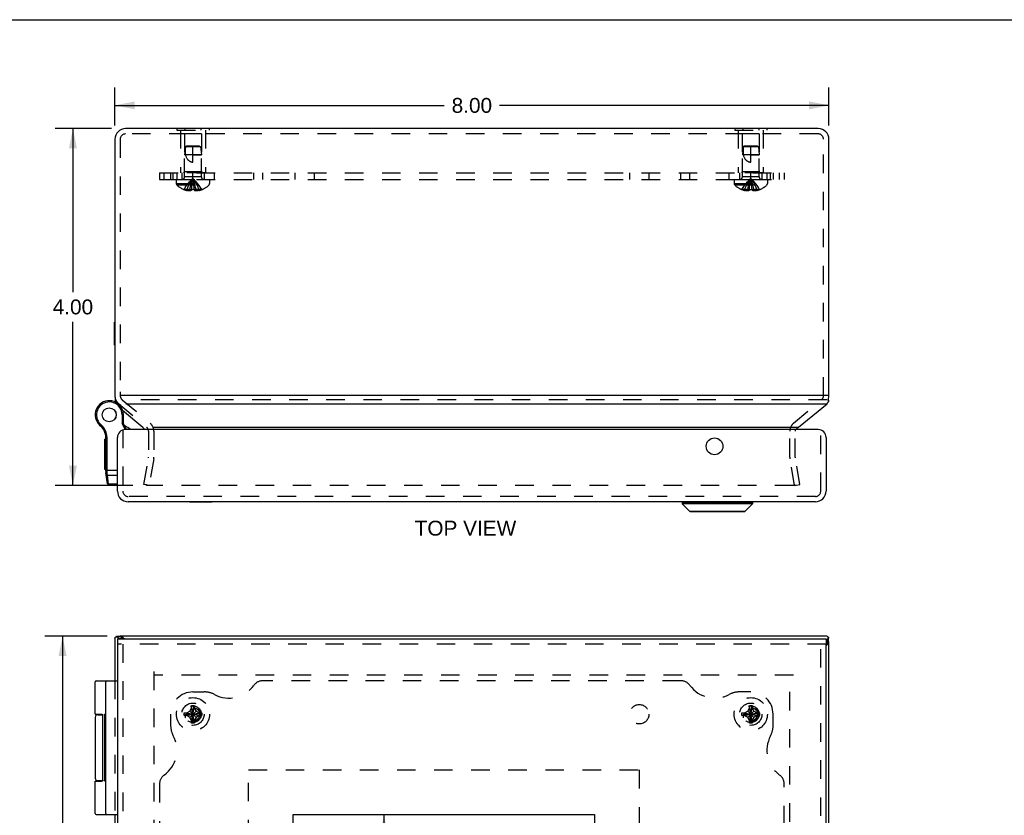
# Model space of a CAD drawing. Header units: inches. Extents: x 0 to 37.8, y 0 to 24.4.
# Tile 7 of 8: x 7.8 to 18.9, y 15.5 to 24.4. Entities that reach past the tile are written whole.
import ezdxf

# ---------------------------------------------------------------- set-up
doc = ezdxf.new("R2010")
doc.units = ezdxf.units.IN
doc.header["$LTSCALE"] = 2.077778
doc.header["$MEASUREMENT"] = 0
doc.linetypes.add('HIDDEN', pattern=[0.2, 0.1, -0.1])
doc.layers.get('0').update_dxf_attribs({"linetype": 'CONTINUOUS'})
for name, color, linetype in [('DEFAULT_2', 8, 'HIDDEN'), ('DIMENSIONS', 7, 'CONTINUOUS'), ('DOOR_ASSEMBLY', 7, 'CONTINUOUS'), ('SUBPANEL', 7, 'CONTINUOUS')]:
    doc.layers.add(name, color=color, linetype=linetype)
doc.styles.get("Standard").update_dxf_attribs({"font": 'arial.ttf'})
doc.dimstyles.new('DIMSTYLE_1', dxfattribs={"dimtxt": 0.166667, "dimasz": 0.222222, "dimexe": 0.09, "dimexo": 0.07, "dimgap": 0.0375, "dimtad": 0, "dimtih": 1, "dimtoh": 1, "dimzin": 4, "dimdsep": 46, "dimtxsty": 'Standard', "dimblk": '_FILLED', "dimblk1": '_FILLED', "dimblk2": '_FILLED', "dimcen": 0.09, "dimazin": 1, "dimtfac": 1, "dimtdec": 3, "dimtofl": 0, "dimtmove": 0, "dimatfit": 3, "dimldrblk": '_FILLED', "dimfxl": 0, "dimtolj": 1, "dimtzin": 4, "dimarcsym": 0})

# ---------------------------------------------------------------- blocks, each defined once
blk = doc.blocks.new('_FILLED')
at = {"color": 0, "linetype": 'ByBlock'}
blk.add_solid([(0, 0), (-1, 0.2), (-1, -0.2)], dxfattribs=at)
blk = doc.blocks.new('*D10')
at = {"layer": 'DIMENSIONS', "color": 2, "linetype": 'Continuous'}
for p, q in [((8.819, 17.534), (8.12, 17.534)), ((8.32, 17.534), (8.32, 12.7)), ((8.32, 7.534), (8.32, 12.367)), ((8.771, 7.534), (8.12, 7.534))]:
    blk.add_line(p, q, dxfattribs=at)
at = {"layer": 'DIMENSIONS', "color": 2, "linetype": 'Continuous', "xscale": 0.2222222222, "yscale": 0.2222222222, "zscale": 0.2222222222}
for p, rotation in [((8.32, 17.534), 90), ((8.32, 7.534), 270)]:
    blk.add_blockref('_FILLED', p, dxfattribs=dict(at, rotation=rotation))
at = {"layer": 'DIMENSIONS', "color": 2, "linetype": 'Continuous', "insert": (8.32, 12.617), "char_height": 0.1667, "width": 0.5824, "attachment_point": 2, "line_spacing_factor": 0.9}
blk.add_mtext('10.00', dxfattribs=at)
blk = doc.blocks.new('*D11')
at = {"layer": 'DIMENSIONS', "color": 2, "linetype": 'Continuous'}
for p, q in [((11.921, 15.534), (11.921, 12.7)), ((11.921, 9.534), (11.921, 11.867))]:
    blk.add_line(p, q, dxfattribs=at)
at = {"layer": 'DIMENSIONS', "color": 2, "linetype": 'Continuous', "xscale": 0.2222222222, "yscale": 0.2222222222, "zscale": 0.2222222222}
for p, rotation in [((11.921, 15.534), 90), ((11.921, 9.534), 270)]:
    blk.add_blockref('_FILLED', p, dxfattribs=dict(at, rotation=rotation))
at = {"layer": 'DIMENSIONS', "color": 2, "linetype": 'Continuous', "insert": (11.921, 12.617), "char_height": 0.1667, "width": 1.00682, "attachment_point": 2, "line_spacing_factor": 0.9}
blk.add_mtext('6.00\\PVIEWING\\PAREA', dxfattribs=at)
blk = doc.blocks.new('*D13')
at = {"layer": 'DIMENSIONS', "color": 2, "linetype": 'Continuous'}
for p, q in [((8.87, 23.224), (8.236, 23.224)), ((8.436, 23.224), (8.436, 21.391)), ((8.436, 19.224), (8.436, 21.058)), ((9.109, 19.224), (8.236, 19.224))]:
    blk.add_line(p, q, dxfattribs=at)
at = {"layer": 'DIMENSIONS', "color": 2, "linetype": 'Continuous', "xscale": 0.2222222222, "yscale": 0.2222222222, "zscale": 0.2222222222}
for p, rotation in [((8.436, 23.224), 90), ((8.436, 19.224), 270)]:
    blk.add_blockref('_FILLED', p, dxfattribs=dict(at, rotation=rotation))
at = {"layer": 'DIMENSIONS', "color": 2, "linetype": 'Continuous', "insert": (8.436, 21.308), "char_height": 0.1667, "width": 0.45291, "attachment_point": 2, "line_spacing_factor": 0.9}
blk.add_mtext('4.00', dxfattribs=at)
blk = doc.blocks.new('*D14')
at = {"layer": 'DIMENSIONS', "color": 2, "linetype": 'Continuous'}
for p, q in [((8.906, 23.26), (8.906, 23.684)), ((16.906, 23.26), (16.906, 23.684)), ((8.906, 23.484), (12.596, 23.484)), ((16.906, 23.484), (13.216, 23.484))]:
    blk.add_line(p, q, dxfattribs=at)
at = {"layer": 'DIMENSIONS', "color": 2, "linetype": 'Continuous', "xscale": 0.2222222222, "yscale": 0.2222222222, "zscale": 0.2222222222, "rotation": 180}
blk.add_blockref('_FILLED', (8.906, 23.484), dxfattribs=at)
at = {"layer": 'DIMENSIONS', "color": 2, "linetype": 'Continuous', "xscale": 0.2222222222, "yscale": 0.2222222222, "zscale": 0.2222222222}
blk.add_blockref('_FILLED', (16.906, 23.484), dxfattribs=at)
at = {"layer": 'DIMENSIONS', "color": 2, "linetype": 'Continuous', "insert": (12.906, 23.567), "char_height": 0.1667, "width": 0.45291, "attachment_point": 2, "line_spacing_factor": 0.9}
blk.add_mtext('8.00', dxfattribs=at)

msp = doc.modelspace()

# ---------------------------------------------------------------- linework, layer by layer
at = {"color": 7, "linetype": 'Continuous'}
for p, q in [((0, 24.444), (37.778, 24.444)), ((9.601, 23.228), (9.601, 23.224)), ((9.601, 23.228), (9.961, 23.228)), ((9.691, 23.228), (9.691, 23.224)), ((9.871, 23.228), (9.871, 23.224)), ((9.961, 23.228), (9.961, 23.224)), ((15.851, 23.228), (16.211, 23.228)), ((15.851, 23.228), (15.851, 23.224)), ((15.941, 23.228), (15.941, 23.224)), ((16.121, 23.228), (16.121, 23.224)), ((16.211, 23.228), (16.211, 23.224)), ((8.902, 20.797), (8.902, 21.053)), ((8.902, 21.053), (8.906, 21.053)), ((8.902, 20.797), (8.906, 20.797)), ((8.911, 20.197), (8.911, 20.17)), ((8.975, 20.231), (8.966, 20.231)), ((16.906, 20.231), (16.885, 20.231)), ((16.901, 20.17), (16.901, 20.201)), ((8.974, 17.529), (8.923, 17.529)), ((8.949, 17.513), (8.987, 17.513)), ((8.966, 17.534), (8.966, 17.529)), ((8.975, 17.534), (8.975, 17.529)), ((8.987, 17.513), (8.996, 17.504)), ((16.875, 17.443), (16.885, 17.452)), ((16.885, 17.491), (16.885, 17.452)), ((16.901, 17.465), (16.901, 17.517)), ((16.906, 17.474), (16.901, 17.474)), ((16.906, 17.464), (16.901, 17.464))]:
    msp.add_line(p, q, dxfattribs=at)
at = {"color": 3, "linetype": 'Continuous'}
for p, q in [((16.786, 23.224), (9.026, 23.224)), ((8.906, 23.104), (8.906, 20.231)), ((16.906, 20.231), (16.906, 23.104)), ((16.885, 20.231), (8.975, 20.231)), ((9.027, 20.14), (16.885, 20.14)), ((16.567, 19.877), (16.885, 20.14)), ((9.335, 19.877), (16.567, 19.877)), ((8.906, 17.513), (8.906, 17.034)), ((8.949, 17.513), (8.958, 17.504)), ((16.885, 17.534), (8.966, 17.534)), ((16.875, 17.481), (16.885, 17.491)), ((16.906, 7.594), (16.906, 17.474)), ((8.906, 15.534), (8.906, 9.534))]:
    msp.add_line(p, q, dxfattribs=at)
for points in [[(16.896, 20.188), (16.897, 20.186), (16.898, 20.184), (16.899, 20.181), (16.9, 20.179), (16.9, 20.176), (16.901, 20.173), (16.901, 20.171), (16.901, 20.17)], [(8.911, 20.17), (8.911, 20.168), (8.911, 20.165), (8.912, 20.163), (8.912, 20.16), (8.913, 20.158), (8.914, 20.156)], [(16.885, 20.14), (16.887, 20.142), (16.889, 20.144), (16.891, 20.147), (16.892, 20.149), (16.894, 20.152), (16.896, 20.154)], [(16.901, 20.17), (16.901, 20.168), (16.901, 20.165), (16.9, 20.163), (16.899, 20.16), (16.898, 20.158), (16.897, 20.156), (16.896, 20.154)], [(16.557, 19.87), (16.552, 19.867), (16.547, 19.863), (16.542, 19.859), (16.538, 19.856), (16.533, 19.852), (16.531, 19.85)], [(16.567, 19.877), (16.565, 19.876), (16.564, 19.875), (16.562, 19.873), (16.56, 19.872), (16.558, 19.871), (16.557, 19.87)], [(8.906, 17.513), (8.906, 17.513), (8.907, 17.514), (8.907, 17.514), (8.907, 17.515), (8.908, 17.515), (8.908, 17.515)], [(8.906, 17.513), (8.906, 17.513), (8.906, 17.513), (8.906, 17.513), (8.906, 17.513), (8.906, 17.513), (8.906, 17.513)], [(8.908, 17.515), (8.908, 17.516), (8.909, 17.517), (8.909, 17.517), (8.91, 17.518), (8.91, 17.518), (8.911, 17.519)], [(8.911, 17.519), (8.911, 17.52), (8.912, 17.521), (8.912, 17.521), (8.913, 17.522), (8.913, 17.523), (8.914, 17.524)], [(8.914, 17.524), (8.915, 17.525), (8.916, 17.526), (8.917, 17.527), (8.918, 17.528), (8.919, 17.528), (8.921, 17.529), (8.922, 17.529), (8.923, 17.529)], [(8.923, 17.529), (8.924, 17.529), (8.926, 17.528), (8.927, 17.528), (8.929, 17.527), (8.931, 17.526), (8.932, 17.525), (8.934, 17.524)], [(8.949, 17.513), (8.946, 17.515), (8.943, 17.516), (8.941, 17.518), (8.939, 17.52), (8.936, 17.522), (8.934, 17.524)], [(9.013, 17.504), (9.013, 17.504), (9.008, 17.508), (9.004, 17.512), (9.001, 17.516), (8.997, 17.519), (8.994, 17.522), (8.991, 17.525), (8.988, 17.527), (8.986, 17.529), (8.983, 17.531), (8.981, 17.532), (8.979, 17.533), (8.977, 17.533), (8.975, 17.534)], [(16.875, 17.426), (16.876, 17.427), (16.88, 17.431), (16.884, 17.435), (16.888, 17.439), (16.891, 17.442), (16.894, 17.445), (16.897, 17.448), (16.899, 17.451), (16.901, 17.454), (16.903, 17.456), (16.904, 17.459), (16.905, 17.461), (16.906, 17.463), (16.906, 17.464)], [(16.885, 17.534), (16.885, 17.534), (16.885, 17.534), (16.885, 17.534), (16.885, 17.533), (16.885, 17.533), (16.885, 17.533)], [(16.885, 17.533), (16.886, 17.533), (16.886, 17.533), (16.886, 17.533), (16.887, 17.532), (16.887, 17.532), (16.887, 17.532)], [(16.885, 17.491), (16.887, 17.493), (16.889, 17.496), (16.891, 17.498), (16.892, 17.501), (16.894, 17.503), (16.896, 17.506)], [(16.887, 17.532), (16.888, 17.531), (16.889, 17.531), (16.889, 17.53), (16.89, 17.53), (16.891, 17.529), (16.891, 17.529)], [(16.891, 17.529), (16.892, 17.528), (16.893, 17.528), (16.894, 17.527), (16.894, 17.527), (16.895, 17.526), (16.896, 17.526)], [(16.896, 17.526), (16.897, 17.525), (16.898, 17.524), (16.899, 17.523), (16.9, 17.521), (16.9, 17.52), (16.901, 17.519), (16.901, 17.517), (16.901, 17.517)], [(16.901, 17.517), (16.901, 17.515), (16.901, 17.514), (16.9, 17.512), (16.899, 17.51), (16.898, 17.509), (16.897, 17.507), (16.896, 17.506)]]:
    msp.add_lwpolyline(points, dxfattribs=at)
at = {"color": 7, "linetype": 'Continuous'}
for points in [[(8.974, 17.529), (8.975, 17.529), (8.975, 17.529), (8.976, 17.528), (8.976, 17.528), (8.977, 17.527), (8.978, 17.527), (8.978, 17.526), (8.979, 17.525), (8.98, 17.524)], [(8.987, 17.513), (8.986, 17.515), (8.985, 17.516), (8.983, 17.518), (8.982, 17.52), (8.981, 17.522), (8.98, 17.524)], [(16.885, 17.452), (16.887, 17.454), (16.889, 17.455), (16.891, 17.456), (16.892, 17.457), (16.894, 17.458), (16.896, 17.46)], [(16.901, 17.465), (16.901, 17.465), (16.901, 17.464), (16.9, 17.464), (16.9, 17.463), (16.9, 17.462), (16.899, 17.462), (16.898, 17.461), (16.897, 17.46), (16.896, 17.46)]]:
    msp.add_lwpolyline(points, dxfattribs=at)
at = {"color": 3, "linetype": 'Continuous'}
for centre, radius, start, end in [((9.026, 23.104), 0.12, 90, 180), ((16.786, 23.104), 0.12, 0, 90), ((9.026, 20.231), 0.12, 180, 201.0908), ((16.786, 20.231), 0.12, 343.6987, 360), ((16.588, 19.831), 0.06, 160.446, 161.1888)]:
    msp.add_arc(centre, radius, start, end, dxfattribs=at)
at = {"layer": 'DEFAULT_2', "color": 8, "linetype": 'HIDDEN'}
for p, q in [((9.601, 23.224), (9.601, 23.207)), ((9.601, 23.207), (9.961, 23.207)), ((9.641, 23.207), (9.641, 22.728)), ((9.691, 23.224), (9.691, 23.207)), ((9.871, 23.224), (9.871, 23.207)), ((9.921, 23.207), (9.921, 22.728)), ((9.961, 23.224), (9.961, 23.207)), ((15.851, 23.224), (15.851, 23.207)), ((15.851, 23.207), (16.211, 23.207)), ((15.891, 23.207), (15.891, 22.728)), ((15.941, 23.224), (15.941, 23.207)), ((16.121, 23.224), (16.121, 23.207)), ((16.171, 23.207), (16.171, 22.728)), ((16.211, 23.224), (16.211, 23.207)), ((8.966, 23.104), (8.966, 20.271)), ((16.786, 23.164), (9.026, 23.164)), ((9.686, 23.166), (9.686, 22.738)), ((9.876, 23.166), (9.686, 23.166)), ((9.876, 23.166), (9.876, 22.738)), ((16.126, 23.166), (15.936, 23.166)), ((15.936, 23.166), (15.936, 22.738)), ((16.126, 23.166), (16.126, 22.738)), ((16.846, 20.231), (16.846, 23.104)), ((9.696, 23.019), (9.687, 22.928)), ((9.707, 23.028), (9.696, 23.019)), ((9.866, 23.019), (9.696, 23.019)), ((9.855, 23.028), (9.707, 23.028)), ((9.781, 22.848), (9.781, 23.028)), ((9.855, 23.028), (9.866, 23.019)), ((9.866, 23.019), (9.875, 22.928)), ((15.946, 23.019), (15.937, 22.928)), ((15.957, 23.028), (15.946, 23.019)), ((16.116, 23.019), (15.946, 23.019)), ((16.105, 23.028), (15.957, 23.028)), ((16.031, 22.848), (16.031, 23.028)), ((16.105, 23.028), (16.116, 23.019)), ((16.116, 23.019), (16.125, 22.928)), ((9.687, 22.682), (9.687, 22.928)), ((9.875, 22.928), (9.687, 22.928)), ((9.781, 22.928), (9.875, 22.928)), ((9.875, 22.682), (9.875, 22.928)), ((16.125, 22.928), (15.937, 22.928)), ((15.937, 22.682), (15.937, 22.928)), ((16.031, 22.928), (16.125, 22.928)), ((16.125, 22.682), (16.125, 22.928)), ((9.921, 22.728), (9.641, 22.728)), ((9.686, 22.738), (9.676, 22.728)), ((9.876, 22.738), (9.686, 22.738)), ((9.876, 22.738), (9.886, 22.728)), ((16.171, 22.728), (15.891, 22.728)), ((15.936, 22.738), (15.926, 22.728)), ((16.126, 22.738), (15.936, 22.738)), ((16.126, 22.738), (16.136, 22.728)), ((9.594, 22.653), (9.594, 22.607)), ((9.594, 22.653), (9.967, 22.653)), ((9.875, 22.682), (9.687, 22.682)), ((9.789, 22.605), (9.787, 22.625)), ((9.967, 22.653), (9.967, 22.607)), ((15.844, 22.653), (16.217, 22.653)), ((15.844, 22.653), (15.844, 22.607)), ((16.125, 22.682), (15.937, 22.682)), ((16.039, 22.605), (16.037, 22.625)), ((16.217, 22.653), (16.217, 22.607)), ((9.594, 22.607), (9.967, 22.607)), ((9.601, 22.592), (9.961, 22.592)), ((9.682, 22.541), (9.681, 22.54)), ((9.682, 22.541), (9.683, 22.54)), ((9.765, 22.54), (9.683, 22.54)), ((9.712, 22.54), (9.712, 22.53)), ((9.746, 22.54), (9.746, 22.525)), ((9.765, 22.54), (9.767, 22.563)), ((9.765, 22.541), (9.765, 22.54)), ((9.765, 22.54), (9.765, 22.53)), ((9.792, 22.584), (9.789, 22.605)), ((9.794, 22.562), (9.792, 22.584)), ((9.796, 22.54), (9.794, 22.563)), ((9.796, 22.541), (9.796, 22.54)), ((9.796, 22.54), (9.796, 22.53)), ((9.879, 22.54), (9.796, 22.54)), ((9.796, 22.53), (9.799, 22.529)), ((9.816, 22.54), (9.816, 22.525)), ((9.849, 22.54), (9.849, 22.53)), ((9.879, 22.54), (9.88, 22.541)), ((9.88, 22.541), (9.88, 22.54)), ((15.844, 22.607), (16.217, 22.607)), ((15.851, 22.592), (16.211, 22.592)), ((15.932, 22.541), (15.931, 22.54)), ((15.933, 22.54), (15.932, 22.541)), ((16.015, 22.54), (15.933, 22.54)), ((15.962, 22.54), (15.962, 22.53)), ((15.996, 22.54), (15.996, 22.525)), ((16.015, 22.54), (16.017, 22.563)), ((16.015, 22.541), (16.015, 22.54)), ((16.015, 22.54), (16.015, 22.53)), ((16.041, 22.54), (16.036, 22.54)), ((16.042, 22.584), (16.039, 22.605)), ((16.041, 22.54), (16.046, 22.541)), ((16.044, 22.562), (16.042, 22.584)), ((16.046, 22.54), (16.044, 22.563)), ((16.046, 22.541), (16.046, 22.54)), ((16.129, 22.54), (16.046, 22.54)), ((16.046, 22.54), (16.046, 22.53)), ((16.066, 22.54), (16.066, 22.525)), ((16.099, 22.54), (16.099, 22.53)), ((16.13, 22.541), (16.129, 22.54)), ((16.13, 22.541), (16.13, 22.54)), ((8.966, 20.271), (8.966, 20.231)), ((8.949, 20.14), (9.262, 19.877)), ((8.987, 20.185), (9.301, 19.923)), ((16.885, 20.185), (9.027, 20.185)), ((16.511, 19.923), (16.824, 20.185)), ((9.283, 19.831), (9.283, 19.542)), ((9.343, 19.831), (9.343, 19.542)), ((16.468, 19.542), (16.468, 19.831)), ((16.528, 19.542), (16.528, 19.831)), ((9.23, 19.235), (9.283, 19.531)), ((16.581, 19.235), (16.529, 19.531)), ((9.342, 19.521), (9.289, 19.224)), ((16.522, 19.224), (16.47, 19.521)), ((9.289, 19.224), (9.23, 19.235)), ((16.509, 19.224), (9.265, 19.224)), ((16.519, 19.234), (16.519, 19.234)), ((16.522, 19.224), (16.581, 19.235)), ((9.343, 17.137), (9.343, 7.974)), ((8.906, 17.034), (8.906, 15.534)), ((16.509, 17.096), (9.346, 17.096)), ((16.468, 7.974), (16.468, 17.094)), ((9.682, 16.674), (9.88, 16.643)), ((9.682, 16.674), (9.683, 16.674)), ((9.682, 16.643), (9.88, 16.674)), ((9.683, 16.674), (9.712, 16.674)), ((9.781, 16.659), (9.707, 16.659)), ((9.712, 16.674), (9.746, 16.694)), ((9.712, 16.674), (9.849, 16.643)), ((9.712, 16.643), (9.849, 16.674)), ((9.746, 16.694), (9.765, 16.727)), ((9.746, 16.624), (9.816, 16.694)), ((9.816, 16.624), (9.746, 16.694)), ((9.765, 16.559), (9.796, 16.758)), ((9.765, 16.757), (9.765, 16.758)), ((9.796, 16.559), (9.765, 16.758)), ((9.765, 16.727), (9.765, 16.757)), ((9.765, 16.59), (9.796, 16.727)), ((9.796, 16.59), (9.765, 16.727)), ((9.781, 16.565), (9.781, 16.659)), ((9.796, 16.758), (9.796, 16.757)), ((9.796, 16.757), (9.796, 16.727)), ((9.796, 16.727), (9.816, 16.694)), ((9.816, 16.694), (9.849, 16.674)), ((9.849, 16.674), (9.879, 16.674)), ((9.879, 16.674), (9.88, 16.674)), ((15.932, 16.643), (16.13, 16.674)), ((15.932, 16.674), (15.933, 16.674)), ((15.932, 16.674), (16.13, 16.643)), ((15.933, 16.674), (15.962, 16.674)), ((16.031, 16.659), (15.957, 16.659)), ((15.962, 16.674), (15.996, 16.694)), ((15.962, 16.643), (16.099, 16.674)), ((15.962, 16.674), (16.099, 16.643)), ((15.996, 16.694), (16.015, 16.727)), ((15.996, 16.624), (16.066, 16.694)), ((16.066, 16.624), (15.996, 16.694)), ((16.015, 16.559), (16.046, 16.758)), ((16.015, 16.757), (16.015, 16.758)), ((16.046, 16.559), (16.015, 16.758)), ((16.015, 16.727), (16.015, 16.757)), ((16.015, 16.59), (16.046, 16.727)), ((16.046, 16.59), (16.015, 16.727)), ((16.031, 16.565), (16.031, 16.659)), ((16.046, 16.758), (16.046, 16.757)), ((16.046, 16.757), (16.046, 16.727)), ((16.046, 16.727), (16.066, 16.694)), ((16.066, 16.694), (16.099, 16.674)), ((16.099, 16.674), (16.129, 16.674)), ((16.129, 16.674), (16.13, 16.674)), ((9.683, 16.643), (9.682, 16.643)), ((9.712, 16.643), (9.683, 16.643)), ((9.746, 16.624), (9.712, 16.643)), ((9.765, 16.59), (9.746, 16.624)), ((9.765, 16.56), (9.765, 16.59)), ((9.765, 16.559), (9.765, 16.56)), ((9.816, 16.624), (9.796, 16.59)), ((9.796, 16.59), (9.796, 16.56)), ((9.796, 16.56), (9.796, 16.559)), ((9.849, 16.643), (9.816, 16.624)), ((9.879, 16.643), (9.849, 16.643)), ((9.88, 16.643), (9.879, 16.643)), ((15.933, 16.643), (15.932, 16.643)), ((15.962, 16.643), (15.933, 16.643)), ((15.996, 16.624), (15.962, 16.643)), ((16.015, 16.59), (15.996, 16.624)), ((16.015, 16.56), (16.015, 16.59)), ((16.015, 16.559), (16.015, 16.56)), ((16.066, 16.624), (16.046, 16.59)), ((16.046, 16.59), (16.046, 16.56)), ((16.046, 16.56), (16.046, 16.559)), ((16.099, 16.643), (16.066, 16.624)), ((16.129, 16.643), (16.099, 16.643)), ((16.13, 16.643), (16.129, 16.643))]:
    msp.add_line(p, q, dxfattribs=at)
for points in [[(9.696, 23.019), (9.695, 23.007), (9.694, 22.995), (9.694, 22.984), (9.694, 22.972), (9.694, 22.96), (9.694, 22.949), (9.695, 22.939), (9.697, 22.928)], [(9.696, 23.019), (9.699, 23.021), (9.702, 23.024), (9.704, 23.026)], [(15.946, 23.019), (15.945, 23.007), (15.944, 22.995), (15.944, 22.984), (15.944, 22.972), (15.944, 22.96), (15.944, 22.949), (15.945, 22.939), (15.947, 22.928)], [(15.946, 23.019), (15.949, 23.021), (15.952, 23.024), (15.954, 23.026)], [(9.697, 22.928), (9.699, 22.921), (9.701, 22.914), (9.704, 22.908), (9.706, 22.902), (9.709, 22.896), (9.712, 22.891), (9.715, 22.886), (9.718, 22.882), (9.721, 22.878), (9.724, 22.874), (9.727, 22.871), (9.73, 22.868), (9.734, 22.866), (9.737, 22.863), (9.74, 22.861), (9.743, 22.859), (9.747, 22.857), (9.75, 22.855), (9.754, 22.854), (9.757, 22.852), (9.761, 22.851), (9.765, 22.85), (9.769, 22.849), (9.773, 22.849), (9.777, 22.849), (9.781, 22.848)], [(15.947, 22.928), (15.949, 22.921), (15.951, 22.914), (15.954, 22.908), (15.956, 22.902), (15.959, 22.896), (15.962, 22.891), (15.965, 22.886), (15.968, 22.882), (15.971, 22.878), (15.974, 22.874), (15.977, 22.871), (15.98, 22.868), (15.984, 22.866), (15.987, 22.863), (15.99, 22.861), (15.993, 22.859), (15.997, 22.857), (16, 22.855), (16.004, 22.854), (16.007, 22.852), (16.011, 22.851), (16.015, 22.85), (16.019, 22.849), (16.023, 22.849), (16.027, 22.849), (16.031, 22.848)], [(9.682, 22.541), (9.695, 22.563), (9.71, 22.584), (9.726, 22.605), (9.743, 22.625), (9.761, 22.645), (9.781, 22.664)], [(9.712, 22.54), (9.722, 22.562), (9.732, 22.584), (9.743, 22.605), (9.755, 22.625), (9.767, 22.645), (9.781, 22.664)], [(9.746, 22.54), (9.751, 22.562), (9.756, 22.584), (9.762, 22.605), (9.768, 22.625), (9.774, 22.645), (9.781, 22.664)], [(9.767, 22.562), (9.77, 22.584), (9.772, 22.605), (9.775, 22.625), (9.778, 22.645), (9.781, 22.664)], [(9.77, 22.584), (9.772, 22.605), (9.775, 22.625), (9.778, 22.645), (9.781, 22.664)], [(9.787, 22.625), (9.784, 22.645), (9.781, 22.664)], [(9.787, 22.625), (9.784, 22.645), (9.781, 22.664)], [(9.816, 22.54), (9.811, 22.562), (9.806, 22.584), (9.8, 22.605), (9.794, 22.625), (9.788, 22.645), (9.781, 22.664)], [(9.849, 22.54), (9.84, 22.562), (9.83, 22.584), (9.819, 22.605), (9.807, 22.625), (9.794, 22.645), (9.781, 22.664)], [(9.88, 22.541), (9.866, 22.563), (9.852, 22.584), (9.836, 22.605), (9.818, 22.625), (9.8, 22.645), (9.781, 22.664)], [(15.932, 22.541), (15.945, 22.563), (15.96, 22.584), (15.976, 22.605), (15.993, 22.625), (16.011, 22.645), (16.031, 22.664)], [(15.962, 22.54), (15.972, 22.562), (15.982, 22.584), (15.993, 22.605), (16.005, 22.625), (16.017, 22.645), (16.031, 22.664)], [(15.996, 22.54), (16.001, 22.562), (16.006, 22.584), (16.012, 22.605), (16.018, 22.625), (16.024, 22.645), (16.031, 22.664)], [(16.017, 22.562), (16.02, 22.584), (16.022, 22.605), (16.025, 22.625), (16.028, 22.645), (16.031, 22.664)], [(16.02, 22.584), (16.022, 22.605), (16.025, 22.625), (16.028, 22.645), (16.031, 22.664)], [(16.037, 22.625), (16.034, 22.645), (16.031, 22.664)], [(16.037, 22.625), (16.034, 22.645), (16.031, 22.664)], [(16.13, 22.541), (16.116, 22.563), (16.102, 22.584), (16.086, 22.605), (16.068, 22.625), (16.05, 22.645), (16.031, 22.664)], [(16.099, 22.54), (16.09, 22.562), (16.08, 22.584), (16.069, 22.605), (16.057, 22.625), (16.044, 22.645), (16.031, 22.664)], [(16.066, 22.54), (16.061, 22.562), (16.056, 22.584), (16.05, 22.605), (16.044, 22.625), (16.038, 22.645), (16.031, 22.664)], [(9.746, 22.525), (9.742, 22.525), (9.738, 22.526), (9.734, 22.526), (9.73, 22.527), (9.725, 22.527), (9.721, 22.528), (9.717, 22.529), (9.712, 22.53)], [(9.765, 22.53), (9.763, 22.529), (9.76, 22.528), (9.758, 22.528), (9.756, 22.527), (9.753, 22.526), (9.751, 22.526), (9.748, 22.525), (9.746, 22.525)], [(9.796, 22.541), (9.791, 22.54), (9.786, 22.54), (9.781, 22.54), (9.776, 22.54), (9.77, 22.54), (9.765, 22.541)], [(9.816, 22.525), (9.813, 22.525), (9.811, 22.526), (9.808, 22.526), (9.806, 22.527), (9.804, 22.528), (9.801, 22.528), (9.799, 22.529)], [(9.849, 22.53), (9.845, 22.529), (9.84, 22.528), (9.836, 22.527), (9.832, 22.527), (9.828, 22.526), (9.824, 22.526), (9.82, 22.525), (9.816, 22.525)], [(15.996, 22.525), (15.992, 22.525), (15.988, 22.526), (15.984, 22.526), (15.98, 22.527), (15.975, 22.527), (15.971, 22.528), (15.967, 22.529), (15.962, 22.53)], [(16.015, 22.53), (16.013, 22.529), (16.01, 22.528), (16.008, 22.528), (16.006, 22.527), (16.003, 22.526), (16.001, 22.526), (15.998, 22.525), (15.996, 22.525)], [(16.015, 22.541), (16.02, 22.54), (16.026, 22.54), (16.031, 22.54), (16.036, 22.54)], [(16.066, 22.525), (16.063, 22.525), (16.061, 22.526), (16.058, 22.526), (16.056, 22.527), (16.054, 22.528), (16.051, 22.528), (16.049, 22.529), (16.046, 22.53)], [(16.099, 22.53), (16.095, 22.529), (16.09, 22.528), (16.086, 22.527), (16.082, 22.527), (16.078, 22.526), (16.074, 22.526), (16.07, 22.525), (16.066, 22.525)], [(9.255, 19.234), (9.255, 19.235), (9.255, 19.236)], [(9.256, 19.229), (9.256, 19.23), (9.256, 19.231), (9.255, 19.232), (9.255, 19.233), (9.255, 19.234), (9.255, 19.234)], [(9.265, 19.224), (9.264, 19.224), (9.263, 19.224), (9.262, 19.225), (9.261, 19.225), (9.26, 19.225), (9.26, 19.226), (9.259, 19.226), (9.258, 19.227), (9.257, 19.228), (9.257, 19.228), (9.256, 19.229)], [(16.519, 19.234), (16.519, 19.233), (16.519, 19.232), (16.519, 19.231), (16.518, 19.23), (16.518, 19.229), (16.517, 19.228), (16.517, 19.228), (16.516, 19.227), (16.516, 19.226), (16.515, 19.226), (16.514, 19.225), (16.513, 19.225), (16.512, 19.225), (16.511, 19.224), (16.51, 19.224), (16.509, 19.224)], [(16.519, 19.236), (16.519, 19.235), (16.519, 19.234)], [(9.681, 16.659), (9.681, 16.661), (9.681, 16.664), (9.681, 16.666), (9.681, 16.669), (9.681, 16.672), (9.682, 16.674)], [(9.682, 16.643), (9.681, 16.646), (9.681, 16.648), (9.681, 16.651), (9.681, 16.653), (9.681, 16.656), (9.681, 16.659)], [(9.696, 16.655), (9.699, 16.656), (9.702, 16.657), (9.704, 16.658), (9.707, 16.659)], [(9.765, 16.758), (9.77, 16.758), (9.776, 16.758), (9.781, 16.758), (9.786, 16.758), (9.791, 16.758), (9.796, 16.758)], [(9.88, 16.674), (9.88, 16.672), (9.88, 16.669), (9.88, 16.666), (9.88, 16.664), (9.88, 16.661), (9.88, 16.659)], [(9.88, 16.659), (9.88, 16.656), (9.88, 16.653), (9.88, 16.651), (9.88, 16.648), (9.88, 16.646), (9.88, 16.643)], [(15.931, 16.659), (15.931, 16.661), (15.931, 16.664), (15.931, 16.666), (15.931, 16.669), (15.931, 16.672), (15.932, 16.674)], [(15.932, 16.643), (15.931, 16.646), (15.931, 16.648), (15.931, 16.651), (15.931, 16.653), (15.931, 16.656), (15.931, 16.659)], [(15.946, 16.655), (15.949, 16.656), (15.952, 16.657), (15.954, 16.658), (15.957, 16.659)], [(16.015, 16.758), (16.02, 16.758), (16.026, 16.758), (16.031, 16.758), (16.036, 16.758), (16.041, 16.758), (16.046, 16.758)], [(16.13, 16.674), (16.13, 16.672), (16.13, 16.669), (16.13, 16.666), (16.13, 16.664), (16.13, 16.661), (16.13, 16.659)], [(16.13, 16.659), (16.13, 16.656), (16.13, 16.653), (16.13, 16.651), (16.13, 16.648), (16.13, 16.646), (16.13, 16.643)], [(9.696, 16.655), (9.695, 16.651), (9.694, 16.647), (9.694, 16.643), (9.694, 16.638), (9.694, 16.633), (9.694, 16.627), (9.695, 16.622), (9.697, 16.617)], [(9.796, 16.559), (9.791, 16.559), (9.786, 16.559), (9.781, 16.559), (9.776, 16.559), (9.77, 16.559), (9.765, 16.559)], [(15.946, 16.655), (15.945, 16.651), (15.944, 16.647), (15.944, 16.643), (15.944, 16.638), (15.944, 16.633), (15.944, 16.627), (15.945, 16.622), (15.947, 16.617)], [(16.046, 16.559), (16.041, 16.559), (16.036, 16.559), (16.031, 16.559), (16.026, 16.559), (16.02, 16.559), (16.015, 16.559)]]:
    msp.add_lwpolyline(points, dxfattribs=at)
for centre, radius in [((9.781, 16.659), 0.186), ((16.031, 16.659), 0.186), ((9.781, 16.659), 0.094), ((16.031, 16.659), 0.094)]:
    msp.add_circle(centre, radius, dxfattribs=at)
for centre, radius, start, end in [((9.026, 23.104), 0.06, 90, 180), ((16.786, 23.104), 0.06, 0, 90), ((9.659, 22.682), 0.0282, 270, 360), ((9.903, 22.682), 0.0282, 180, 270), ((15.909, 22.682), 0.0282, 270, 360), ((16.153, 22.682), 0.0282, 180, 270), ((9.614, 22.607), 0.02, 180, 226.4862), ((9.781, 22.782), 0.262, 226.4862, 247.6643), ((9.781, 22.782), 0.261, 247.9106, 254.8059), ((9.781, 22.782), 0.261, 285.1941, 292.0894), ((9.781, 22.782), 0.262, 292.3357, 313.5138), ((9.947, 22.607), 0.02, 313.5138, 360), ((15.864, 22.607), 0.02, 180, 226.4862), ((16.031, 22.782), 0.262, 226.4862, 247.6643), ((16.031, 22.782), 0.261, 247.9106, 254.8059), ((16.031, 22.782), 0.261, 285.1941, 292.0894), ((16.031, 22.782), 0.262, 292.3357, 313.5138), ((16.197, 22.607), 0.02, 313.5138, 360), ((9.026, 20.231), 0.12, 201.0908, 230), ((9.026, 20.231), 0.06, 180, 230), ((16.786, 20.231), 0.06, 310, 360), ((9.223, 19.831), 0.06, 0, 50), ((9.223, 19.831), 0.12, 0, 50), ((16.588, 19.831), 0.12, 130, 180), ((16.588, 19.831), 0.06, 164.7667, 180), ((9.223, 19.542), 0.06, 350, 360), ((9.223, 19.542), 0.12, 350, 360), ((16.588, 19.542), 0.12, 180, 190), ((16.588, 19.542), 0.06, 180, 190), ((9.781, 16.659), 0.085, 270, 182.1618), ((9.781, 16.659), 0.074, 270, 180), ((16.031, 16.659), 0.085, 270, 182.1618), ((16.031, 16.659), 0.074, 270, 180)]:
    msp.add_arc(centre, radius, start, end, dxfattribs=at)
at = {"layer": 'DOOR_ASSEMBLY', "color": 7, "linetype": 'Continuous'}
for p, q in [((8.901, 20.162), (8.9, 20.162)), ((8.987, 20.015), (8.987, 19.917)), ((9, 20.015), (8.987, 20.015)), ((9.219, 19.874), (8.993, 20.063)), ((9, 20.015), (9, 19.92)), ((8.707, 19.936), (8.718, 19.943)), ((8.707, 19.936), (8.718, 19.943)), ((8.707, 19.936), (8.707, 19.936)), ((8.718, 19.943), (8.718, 19.943)), ((8.737, 19.9), (8.745, 19.91)), ((9, 19.92), (8.987, 19.917)), ((9.023, 19.85), (8.987, 19.917)), ((9.037, 19.85), (9, 19.92)), ((8.804, 19.779), (8.817, 19.781)), ((8.805, 19.384), (8.805, 19.76)), ((8.805, 19.76), (8.818, 19.76)), ((8.818, 19.381), (8.818, 19.76)), ((8.795, 19.401), (8.795, 19.741)), ((8.805, 19.741), (8.795, 19.741)), ((8.805, 19.733), (8.795, 19.733)), ((8.805, 19.681), (8.795, 19.681)), ((8.805, 19.672), (8.795, 19.672)), ((8.805, 19.602), (8.795, 19.602)), ((8.805, 19.401), (8.795, 19.401)), ((8.805, 19.401), (8.795, 19.401)), ((8.805, 19.396), (8.935, 19.396)), ((8.824, 19.243), (8.806, 19.366)), ((8.815, 19.381), (8.816, 19.381)), ((8.815, 19.381), (8.815, 19.381)), ((8.816, 19.381), (8.817, 19.381)), ((8.816, 19.381), (8.816, 19.381)), ((8.817, 19.381), (8.818, 19.381)), ((8.818, 19.379), (8.818, 19.381)), ((8.818, 19.381), (8.818, 19.381)), ((8.818, 19.378), (8.818, 19.379)), ((8.818, 19.377), (8.818, 19.378)), ((8.818, 19.375), (8.818, 19.377)), ((8.818, 19.374), (8.818, 19.375)), ((8.818, 19.373), (8.818, 19.374)), ((8.818, 19.372), (8.818, 19.373)), ((8.819, 19.37), (8.818, 19.372)), ((8.819, 19.369), (8.819, 19.37)), ((8.819, 19.368), (8.819, 19.369)), ((8.819, 19.367), (8.819, 19.368)), ((8.819, 19.366), (8.819, 19.367)), ((8.819, 19.364), (8.819, 19.366)), ((8.819, 19.363), (8.819, 19.364)), ((8.819, 19.362), (8.819, 19.363)), ((8.819, 19.361), (8.819, 19.362)), ((8.822, 19.34), (8.819, 19.361)), ((8.836, 19.239), (8.822, 19.34)), ((8.822, 19.34), (8.935, 19.34)), ((8.824, 19.243), (8.824, 19.243)), ((8.824, 19.243), (8.824, 19.243)), ((8.837, 19.232), (8.836, 19.239)), ((8.935, 19.239), (8.836, 19.239)), ((8.935, 19.232), (8.837, 19.232)), ((9.742, 19.036), (9.742, 19.04)), ((9.998, 19.036), (9.742, 19.036)), ((9.998, 19.036), (9.998, 19.04)), ((15.263, 19.037), (16.051, 19.037)), ((15.263, 19.037), (15.263, 19.018)), ((16.051, 19.018), (15.263, 19.018)), ((15.263, 19.018), (15.346, 18.935)), ((16.051, 19.018), (15.968, 18.935)), ((16.051, 19.037), (16.051, 19.018)), ((15.346, 18.935), (15.968, 18.935)), ((15.351, 18.933), (15.963, 18.933)), ((8.935, 17.504), (8.935, 17.444)), ((16.875, 17.504), (16.875, 17.444)), ((8.685, 16.659), (8.685, 17.021)), ((8.698, 17.034), (8.935, 17.034)), ((8.805, 15.547), (8.805, 17.021)), ((8.795, 15.91), (8.795, 16.66)), ((8.805, 16.66), (8.795, 16.66)), ((8.685, 16.624), (8.685, 15.944)), ((8.715, 16.654), (8.769, 16.654)), ((8.765, 16.657), (8.765, 16.654)), ((8.771, 15.919), (8.771, 16.649)), ((8.805, 16.654), (8.795, 16.654)), ((8.805, 16.556), (8.795, 16.556)), ((8.805, 16.408), (8.795, 16.408)), ((8.805, 16.173), (8.795, 16.173)), ((8.805, 16.159), (8.795, 16.159)), ((8.685, 15.547), (8.685, 15.909)), ((8.685, 15.909), (8.755, 15.909)), ((8.769, 15.914), (8.715, 15.914)), ((8.765, 15.914), (8.765, 15.91)), ((8.805, 15.91), (8.795, 15.91)), ((8.698, 15.534), (8.935, 15.534))]:
    msp.add_line(p, q, dxfattribs=at)
at = {"layer": 'DOOR_ASSEMBLY', "color": 3, "linetype": 'Continuous'}
for p, q in [((8.935, 19.16), (8.935, 19.76)), ((16.785, 19.85), (9.025, 19.85)), ((16.875, 19.76), (16.875, 19.16)), ((16.755, 19.04), (9.055, 19.04)), ((8.935, 17.504), (16.875, 17.504)), ((8.935, 17.444), (8.935, 7.624)), ((16.875, 7.624), (16.875, 17.444)), ((10.905, 9.534), (10.905, 15.534)), ((10.905, 15.534), (14.28, 15.534)), ((14.28, 15.534), (14.28, 9.534))]:
    msp.add_line(p, q, dxfattribs=at)
at = {"layer": 'DOOR_ASSEMBLY', "color": 8, "linetype": 'HIDDEN'}
for p, q in [((8.995, 19.85), (8.995, 19.16)), ((16.815, 19.16), (16.815, 19.85)), ((16.755, 19.1), (9.055, 19.1)), ((16.875, 17.444), (8.935, 17.444)), ((8.995, 17.444), (8.995, 7.624)), ((16.815, 7.624), (16.815, 17.444)), ((10.405, 9.034), (10.405, 16.034)), ((10.405, 16.034), (14.78, 16.034)), ((14.78, 16.034), (14.78, 9.034))]:
    msp.add_line(p, q, dxfattribs=at)
at = {"layer": 'DOOR_ASSEMBLY', "color": 7, "linetype": 'Continuous'}
for points in [[(8.805, 19.384), (8.805, 19.384), (8.805, 19.384), (8.805, 19.384), (8.805, 19.383), (8.805, 19.383), (8.805, 19.383), (8.805, 19.383), (8.805, 19.383), (8.805, 19.383), (8.805, 19.383), (8.805, 19.383), (8.806, 19.383), (8.806, 19.383), (8.806, 19.383), (8.806, 19.383), (8.806, 19.383), (8.806, 19.383), (8.806, 19.383), (8.806, 19.383), (8.806, 19.383), (8.806, 19.383), (8.806, 19.383), (8.806, 19.382), (8.806, 19.382), (8.806, 19.382), (8.806, 19.382), (8.807, 19.382), (8.807, 19.382), (8.807, 19.382), (8.807, 19.382), (8.807, 19.382), (8.807, 19.382), (8.807, 19.382), (8.807, 19.382), (8.807, 19.382), (8.808, 19.382), (8.808, 19.382), (8.808, 19.382), (8.808, 19.382), (8.808, 19.382), (8.808, 19.382), (8.808, 19.382), (8.808, 19.382), (8.809, 19.382), (8.809, 19.382), (8.809, 19.381), (8.809, 19.381), (8.809, 19.381), (8.809, 19.381), (8.81, 19.381), (8.81, 19.381), (8.81, 19.381), (8.81, 19.381), (8.81, 19.381), (8.81, 19.381), (8.811, 19.381), (8.811, 19.381), (8.811, 19.381), (8.811, 19.381), (8.811, 19.381), (8.811, 19.381), (8.812, 19.381), (8.812, 19.381), (8.812, 19.381), (8.812, 19.381), (8.812, 19.381), (8.813, 19.381), (8.813, 19.381), (8.813, 19.381), (8.813, 19.381), (8.813, 19.381), (8.814, 19.381), (8.814, 19.381), (8.814, 19.381), (8.814, 19.381), (8.814, 19.381), (8.815, 19.381), (8.815, 19.381)], [(8.806, 19.366), (8.806, 19.366), (8.806, 19.366), (8.807, 19.366), (8.807, 19.366), (8.807, 19.366), (8.807, 19.366), (8.807, 19.366), (8.807, 19.365), (8.807, 19.365), (8.807, 19.365), (8.807, 19.365), (8.807, 19.365), (8.807, 19.365), (8.807, 19.365), (8.807, 19.365), (8.807, 19.365), (8.807, 19.364), (8.807, 19.364), (8.807, 19.364), (8.807, 19.364), (8.808, 19.364), (8.808, 19.364), (8.808, 19.364), (8.808, 19.364), (8.808, 19.364), (8.808, 19.364), (8.808, 19.363), (8.808, 19.363), (8.808, 19.363), (8.808, 19.363), (8.809, 19.363), (8.809, 19.363), (8.809, 19.363), (8.809, 19.363), (8.809, 19.363), (8.809, 19.363), (8.809, 19.363), (8.81, 19.363), (8.81, 19.362), (8.81, 19.362), (8.81, 19.362), (8.81, 19.362), (8.81, 19.362), (8.81, 19.362), (8.811, 19.362), (8.811, 19.362), (8.811, 19.362), (8.811, 19.362), (8.811, 19.362), (8.811, 19.362), (8.812, 19.362), (8.812, 19.362), (8.812, 19.362), (8.812, 19.361), (8.812, 19.361), (8.812, 19.361), (8.813, 19.361), (8.813, 19.361), (8.813, 19.361), (8.813, 19.361), (8.813, 19.361), (8.814, 19.361), (8.814, 19.361), (8.814, 19.361), (8.814, 19.361), (8.814, 19.361), (8.815, 19.361), (8.815, 19.361), (8.815, 19.361), (8.815, 19.361), (8.815, 19.361), (8.816, 19.361), (8.816, 19.361), (8.816, 19.361), (8.816, 19.361), (8.816, 19.361), (8.817, 19.361), (8.817, 19.361), (8.817, 19.361), (8.817, 19.361), (8.817, 19.361), (8.818, 19.361), (8.818, 19.361), (8.818, 19.361), (8.818, 19.361), (8.818, 19.361), (8.819, 19.361), (8.819, 19.361), (8.819, 19.361), (8.819, 19.361)], [(8.809, 19.35), (8.809, 19.349), (8.809, 19.349), (8.809, 19.349), (8.809, 19.349), (8.809, 19.349), (8.809, 19.348), (8.809, 19.348), (8.809, 19.348), (8.809, 19.348), (8.809, 19.348), (8.809, 19.347), (8.809, 19.347), (8.809, 19.347), (8.81, 19.347), (8.81, 19.347), (8.81, 19.347), (8.81, 19.346), (8.81, 19.346), (8.81, 19.346), (8.81, 19.346), (8.81, 19.346), (8.81, 19.345), (8.81, 19.345), (8.81, 19.345), (8.811, 19.345), (8.811, 19.345), (8.811, 19.345), (8.811, 19.344), (8.811, 19.344), (8.811, 19.344), (8.811, 19.344), (8.811, 19.344), (8.812, 19.344), (8.812, 19.344), (8.812, 19.343), (8.812, 19.343), (8.812, 19.343), (8.812, 19.343), (8.812, 19.343), (8.813, 19.343), (8.813, 19.343), (8.813, 19.342), (8.813, 19.342), (8.813, 19.342), (8.813, 19.342), (8.814, 19.342), (8.814, 19.342), (8.814, 19.342), (8.814, 19.342), (8.814, 19.342), (8.814, 19.341), (8.815, 19.341), (8.815, 19.341), (8.815, 19.341), (8.815, 19.341), (8.815, 19.341), (8.816, 19.341), (8.816, 19.341), (8.816, 19.341), (8.816, 19.341), (8.816, 19.341), (8.817, 19.34), (8.817, 19.34), (8.817, 19.34), (8.817, 19.34), (8.817, 19.34), (8.818, 19.34), (8.818, 19.34), (8.818, 19.34), (8.818, 19.34), (8.818, 19.34), (8.819, 19.34), (8.819, 19.34), (8.819, 19.34), (8.819, 19.34), (8.82, 19.34), (8.82, 19.34), (8.82, 19.34), (8.82, 19.34), (8.82, 19.34), (8.821, 19.34), (8.821, 19.34), (8.821, 19.34), (8.821, 19.34), (8.821, 19.34), (8.822, 19.34)], [(8.817, 19.381), (8.817, 19.381), (8.817, 19.381)], [(8.823, 19.248), (8.823, 19.248), (8.823, 19.248), (8.823, 19.248), (8.823, 19.248), (8.823, 19.247), (8.823, 19.247), (8.823, 19.247), (8.823, 19.247), (8.823, 19.247), (8.823, 19.246), (8.823, 19.246), (8.824, 19.246), (8.824, 19.246), (8.824, 19.246), (8.824, 19.246), (8.824, 19.245), (8.824, 19.245), (8.824, 19.245), (8.824, 19.245), (8.824, 19.245), (8.824, 19.245), (8.824, 19.244), (8.825, 19.244), (8.825, 19.244), (8.825, 19.244), (8.825, 19.244), (8.825, 19.244), (8.825, 19.243), (8.825, 19.243), (8.825, 19.243), (8.825, 19.243), (8.826, 19.243), (8.826, 19.243), (8.826, 19.242), (8.826, 19.242), (8.826, 19.242), (8.826, 19.242), (8.826, 19.242), (8.827, 19.242), (8.827, 19.242), (8.827, 19.241), (8.827, 19.241), (8.827, 19.241), (8.827, 19.241), (8.828, 19.241), (8.828, 19.241), (8.828, 19.241), (8.828, 19.241), (8.828, 19.241), (8.828, 19.24), (8.829, 19.24), (8.829, 19.24), (8.829, 19.24), (8.829, 19.24), (8.829, 19.24), (8.83, 19.24), (8.83, 19.24), (8.83, 19.24), (8.83, 19.24), (8.83, 19.239), (8.831, 19.239), (8.831, 19.239), (8.831, 19.239), (8.831, 19.239), (8.831, 19.239), (8.832, 19.239), (8.832, 19.239), (8.832, 19.239), (8.832, 19.239), (8.832, 19.239), (8.833, 19.239), (8.833, 19.239), (8.833, 19.239), (8.833, 19.239), (8.833, 19.239), (8.834, 19.239), (8.834, 19.239), (8.834, 19.239), (8.834, 19.239), (8.835, 19.239), (8.835, 19.239), (8.835, 19.239), (8.835, 19.239), (8.835, 19.239), (8.836, 19.239), (8.836, 19.239)], [(8.685, 16.659), (8.755, 16.659), (8.756, 16.659), (8.756, 16.659), (8.757, 16.659), (8.758, 16.659), (8.758, 16.659), (8.759, 16.658), (8.759, 16.658), (8.76, 16.658), (8.76, 16.658), (8.761, 16.658), (8.761, 16.658), (8.761, 16.658), (8.762, 16.658), (8.762, 16.658), (8.762, 16.658), (8.763, 16.658), (8.763, 16.658), (8.763, 16.658), (8.764, 16.658), (8.764, 16.657), (8.764, 16.657), (8.765, 16.657), (8.765, 16.657), (8.765, 16.657), (8.765, 16.657), (8.766, 16.657), (8.766, 16.657), (8.766, 16.657), (8.766, 16.656), (8.766, 16.656), (8.767, 16.656), (8.767, 16.656), (8.767, 16.656), (8.767, 16.656), (8.767, 16.656), (8.767, 16.656), (8.768, 16.656), (8.768, 16.655), (8.768, 16.655), (8.768, 16.655), (8.768, 16.655), (8.768, 16.655), (8.768, 16.655), (8.769, 16.655), (8.769, 16.655), (8.769, 16.654), (8.769, 16.654), (8.769, 16.654), (8.769, 16.654), (8.769, 16.654), (8.769, 16.654), (8.769, 16.654), (8.769, 16.654), (8.769, 16.653), (8.77, 16.653), (8.77, 16.653), (8.77, 16.653), (8.77, 16.653), (8.77, 16.653), (8.77, 16.653), (8.77, 16.653), (8.77, 16.652), (8.77, 16.652), (8.77, 16.652), (8.77, 16.652), (8.77, 16.652), (8.77, 16.652), (8.77, 16.652), (8.77, 16.652), (8.77, 16.652), (8.77, 16.651), (8.77, 16.651), (8.771, 16.651), (8.771, 16.651), (8.771, 16.651), (8.771, 16.651), (8.771, 16.651), (8.771, 16.651), (8.771, 16.651), (8.771, 16.65), (8.771, 16.65), (8.771, 16.65), (8.771, 16.65), (8.771, 16.65), (8.771, 16.65), (8.771, 16.65), (8.771, 16.65), (8.771, 16.65), (8.771, 16.649), (8.771, 16.649), (8.771, 16.649), (8.771, 16.649), (8.771, 16.649), (8.771, 16.649), (8.771, 16.649), (8.771, 16.649), (8.771, 16.649)], [(8.771, 15.919), (8.771, 15.919), (8.771, 15.918), (8.771, 15.918), (8.771, 15.918), (8.771, 15.918), (8.771, 15.918), (8.771, 15.918), (8.771, 15.918), (8.771, 15.918), (8.771, 15.918), (8.771, 15.917), (8.771, 15.917), (8.771, 15.917), (8.771, 15.917), (8.771, 15.917), (8.771, 15.917), (8.771, 15.917), (8.771, 15.917), (8.771, 15.917), (8.771, 15.916), (8.771, 15.916), (8.771, 15.916), (8.771, 15.916), (8.771, 15.916), (8.77, 15.916), (8.77, 15.916), (8.77, 15.916), (8.77, 15.916), (8.77, 15.915), (8.77, 15.915), (8.77, 15.915), (8.77, 15.915), (8.77, 15.915), (8.77, 15.915), (8.77, 15.915), (8.77, 15.915), (8.77, 15.915), (8.77, 15.914), (8.77, 15.914), (8.77, 15.914), (8.77, 15.914), (8.77, 15.914), (8.769, 15.914), (8.769, 15.914), (8.769, 15.914), (8.769, 15.913), (8.769, 15.913), (8.769, 15.913), (8.769, 15.913), (8.769, 15.913), (8.769, 15.913), (8.769, 15.913), (8.769, 15.913), (8.768, 15.912), (8.768, 15.912), (8.768, 15.912), (8.768, 15.912), (8.768, 15.912), (8.768, 15.912), (8.768, 15.912), (8.767, 15.912), (8.767, 15.911), (8.767, 15.911), (8.767, 15.911), (8.767, 15.911), (8.767, 15.911), (8.766, 15.911), (8.766, 15.911), (8.766, 15.911), (8.766, 15.911), (8.766, 15.91), (8.765, 15.91), (8.765, 15.91), (8.765, 15.91), (8.765, 15.91), (8.764, 15.91), (8.764, 15.91), (8.764, 15.91), (8.763, 15.91), (8.763, 15.91), (8.763, 15.909), (8.762, 15.909), (8.762, 15.909), (8.762, 15.909), (8.761, 15.909), (8.761, 15.909), (8.761, 15.909), (8.76, 15.909), (8.76, 15.909), (8.759, 15.909), (8.759, 15.909), (8.758, 15.909), (8.758, 15.909), (8.757, 15.909), (8.756, 15.909), (8.756, 15.909), (8.755, 15.909)]]:
    msp.add_lwpolyline(points, dxfattribs=at)
for radius in [0.079, 0.078]:
    msp.add_circle((8.843, 20.015), radius, dxfattribs=at)
at = {"layer": 'DOOR_ASSEMBLY', "color": 3, "linetype": 'Continuous'}
msp.add_circle((15.625, 19.662), 0.0938, dxfattribs=at)
at = {"layer": 'DOOR_ASSEMBLY', "color": 7, "linetype": 'Continuous'}
for centre, radius, start, end in [((8.843, 20.015), 0.158, 0, 210.265), ((8.843, 20.015), 0.144, 0, 210.265), ((8.806, 19.92), 0.26, 50, 68.622), ((8.843, 20.015), 0.158, 210.2787, 232.6869), ((8.83, 20.008), 0.142, 210.265, 229.2067), ((8.83, 20.008), 0.129, 210.265, 229.2067), ((8.606, 19.749), 0.2, 8.8401, 49.2067), ((8.606, 19.749), 0.213, 8.8401, 49.2067), ((8.943, 19.693), 0.21, 48.2712, 69.7019), ((9.158, 19.801), 0.095, 31.1408, 50), ((8.68, 19.76), 0.125, 0, 8.8401), ((8.68, 19.76), 0.138, 0, 8.8401), ((8.93, 19.384), 0.125, 180, 187.9618), ((8.837, 19.245), 0.013, 187.9757, 270), ((15.266, 19.037), 0.00305, 89.9999, 180), ((16.048, 19.037), 0.00305, 0, 90.0001), ((15.351, 18.94), 0.0071, 225, 270), ((15.963, 18.94), 0.0071, 270, 315), ((8.698, 17.021), 0.013, 90, 180), ((8.818, 17.021), 0.013, 90, 180), ((8.715, 16.624), 0.03, 90, 180), ((8.715, 15.944), 0.03, 180, 270), ((8.698, 15.547), 0.013, 180, 270), ((8.818, 15.547), 0.013, 180, 270)]:
    msp.add_arc(centre, radius, start, end, dxfattribs=at)
at = {"layer": 'DOOR_ASSEMBLY', "color": 3, "linetype": 'Continuous'}
for centre, radius, start, end in [((9.025, 19.76), 0.09, 90, 180), ((16.785, 19.76), 0.09, 0, 90), ((9.055, 19.16), 0.12, 180, 270), ((16.755, 19.16), 0.12, 270, 360)]:
    msp.add_arc(centre, radius, start, end, dxfattribs=at)
at = {"layer": 'DOOR_ASSEMBLY', "color": 8, "linetype": 'HIDDEN'}
for centre, start, end in [((9.055, 19.16), 180, 270), ((16.755, 19.16), 270, 360)]:
    msp.add_arc(centre, 0.06, start, end, dxfattribs=at)
at = {"layer": 'SUBPANEL', "color": 8, "linetype": 'HIDDEN'}
for p, q in [((9.406, 22.728), (9.406, 22.653)), ((9.406, 22.728), (16.406, 22.728)), ((9.457, 22.653), (9.457, 22.728)), ((9.531, 22.728), (9.531, 22.653)), ((9.56, 22.653), (9.56, 22.728)), ((9.6, 22.728), (9.6, 22.653)), ((9.656, 22.728), (9.656, 22.653)), ((9.781, 22.653), (9.781, 22.728)), ((9.906, 22.728), (9.906, 22.653)), ((10.023, 22.653), (10.023, 22.728)), ((10.462, 22.653), (10.462, 22.728)), ((10.564, 22.653), (10.564, 22.728)), ((10.922, 22.728), (10.922, 22.653)), ((11.14, 22.728), (11.14, 22.653)), ((14.672, 22.728), (14.672, 22.653)), ((14.89, 22.728), (14.89, 22.653)), ((15.248, 22.653), (15.248, 22.728)), ((15.349, 22.653), (15.349, 22.728)), ((15.789, 22.653), (15.789, 22.728)), ((15.906, 22.728), (15.906, 22.653)), ((16.031, 22.653), (16.031, 22.728)), ((16.156, 22.728), (16.156, 22.653)), ((16.212, 22.728), (16.212, 22.653)), ((16.252, 22.653), (16.252, 22.728)), ((16.281, 22.728), (16.281, 22.653)), ((16.354, 22.653), (16.354, 22.728)), ((16.406, 22.728), (16.406, 22.653)), ((9.406, 22.653), (16.406, 22.653)), ((15.248, 17.034), (10.564, 17.034)), ((9.781, 16.909), (9.906, 16.909)), ((16.031, 16.909), (15.906, 16.909)), ((9.531, 16.659), (9.531, 16.534)), ((16.281, 16.534), (16.281, 16.659)), ((9.406, 15.876), (9.406, 9.191)), ((16.406, 9.191), (16.406, 15.876))]:
    msp.add_line(p, q, dxfattribs=at)
for centre, radius in [((9.781, 16.659), 0.125), ((16.031, 16.659), 0.125), ((14.781, 16.659), 0.109)]:
    msp.add_circle(centre, radius, dxfattribs=at)
for centre, radius, start, end in [((10.564, 16.909), 0.125, 90, 144.1013), ((15.248, 16.909), 0.125, 35.8987, 90), ((9.781, 16.659), 0.25, 90, 180), ((9.906, 16.659), 0.25, 62.1089, 90), ((10.184, 17.184), 0.344, 242.1089, 324.1013), ((15.628, 17.184), 0.344, 215.8987, 297.8911), ((15.906, 16.659), 0.25, 90, 117.8911), ((16.031, 16.659), 0.25, 0, 90), ((9.781, 16.534), 0.25, 180, 207.8911), ((16.031, 16.534), 0.25, 332.1089, 360), ((9.256, 16.256), 0.344, 305.8987, 27.8911), ((16.556, 16.256), 0.344, 152.1089, 234.1013), ((9.531, 15.876), 0.125, 125.8987, 180), ((16.281, 15.876), 0.125, 0, 54.1013)]:
    msp.add_arc(centre, radius, start, end, dxfattribs=at)

# ---------------------------------------------------------------- texts
at = {"layer": 'DIMENSIONS', "color": 2, "linetype": 'Continuous', "insert": (12.834, 18.828), "char_height": 0.1667, "width": 1.13569, "attachment_point": 2, "line_spacing_factor": 0.9}
msp.add_mtext('TOP VIEW', dxfattribs=at)

# ---------------------------------------------------------------- dimensions: what is measured, and where the dimension line sits
at = {"layer": 'DIMENSIONS', "color": 2, "linetype": 'Continuous'}
dim = msp.add_linear_dim(base=(16.906, 23.484), p1=(8.906, 23.19), p2=(16.906, 23.19), dimstyle='DIMSTYLE_1', dxfattribs=at)
dim.commit()
dim.dimension.update_dxf_attribs({"geometry": '*D14', "text_midpoint": (12.905, 23.483), "dimtype": 160})
for base, p1, p2, picture, middle in [((8.436, 19.224), (8.94, 23.224), (9.179, 19.224), '*D13', (8.432, 21.223)), ((8.32, 7.534), (8.889, 17.534), (8.841, 7.534), '*D10', (8.327, 12.533))]:
    dim = msp.add_linear_dim(base=base, p1=p1, p2=p2, angle=270, dimstyle='DIMSTYLE_1', dxfattribs=at)
    dim.commit()
    dim.dimension.update_dxf_attribs({"geometry": picture, "text_midpoint": middle, "dimtype": 160})
dim = msp.add_linear_dim(base=(11.921, 9.534), p1=(10.905, 15.534), p2=(10.905, 9.534), angle=270, text='<>\\PVIEWING\\PAREA', dimstyle='DIMSTYLE_1', dxfattribs=at)
dim.commit()
dim.dimension.update_dxf_attribs({"geometry": '*D11', "text_midpoint": (11.921, 12.284), "dimtype": 160})

doc.saveas('drawing.dxf')
